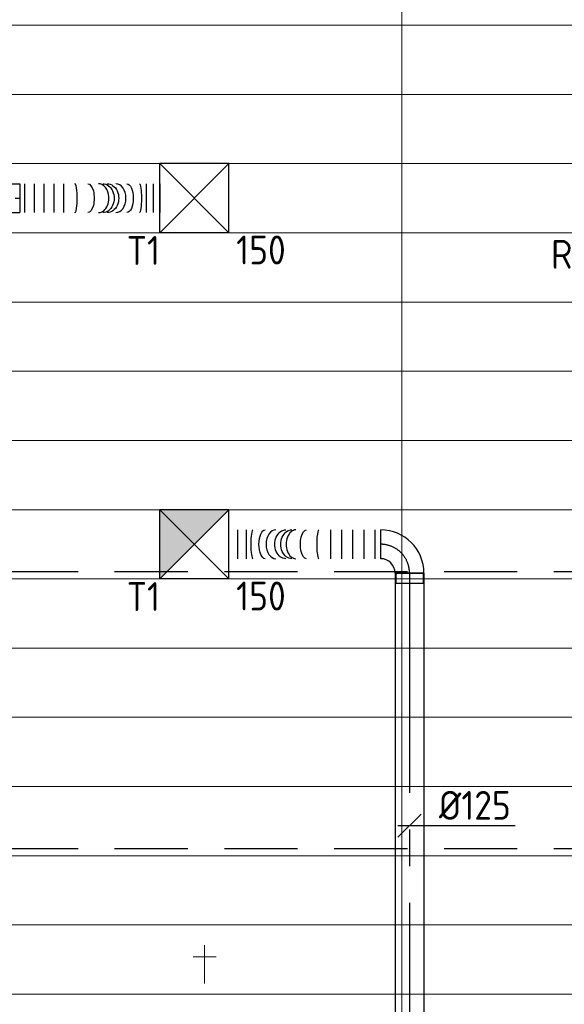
# Model space of a CAD drawing. Header units: millimetres. Extents: x -74135 to 19179, y 5032 to 51848.
# Tile 7 of 55: x -64514 to -62152, y 13005 to 17273. Entities that reach past the tile are written whole.
import ezdxf
from ezdxf.enums import TextEntityAlignment as Align

# ---------------------------------------------------------------- set-up
doc = ezdxf.new("R2010")
doc.units = ezdxf.units.MM
doc.header["$LTSCALE"] = 50
doc.linetypes.add('CENTER2', pattern=[28.575, 19.05, -3.175, 3.175, -3.175])
doc.linetypes.add('HIDDEN', pattern=[9.525, 6.35, -3.175])
for name, color, linetype in [('4plfd', 254, 'Continuous'), ('WL570---_RETOUR', 100, 'Continuous'), ('WL570---_RETOUR_HL', 1, 'Continuous'), ('WL570---_TOEVOER', 200, 'Continuous'), ('WL570---_TOEVOER_HL', 1, 'Continuous'), ('WL570---_TOEVOER_RST', 3, 'Continuous'), ('WL570---_TOEVOER_RST_HL', 1, 'Continuous'), ('WM570---_RETOUR_PR', 2, 'Continuous'), ('WM570---_TOEVOER', 2, 'Continuous'), ('WM570---_TOEVOER_PR', 2, 'Continuous'), ('WM570---_TOEVOER_RST_PR', 1, 'Continuous')]:
    doc.layers.add(name, color=color, linetype=linetype)
doc.layers.add('WL570---_BESTAAND-HARTLIJN', color=161, linetype='Continuous', lineweight=0)
doc.layers.add('WL570---_DEMONTEREN', color=10, linetype='Continuous', lineweight=0)
doc.layers.get('WL570---_DEMONTEREN').off()
doc.styles.add('BURO-025', font='ISO96.shx', dxfattribs={"height": 125})

# ---------------------------------------------------------------- blocks, each defined once
blk = doc.blocks.new('OBO10000090ZE')
blk.add_lwpolyline([(-50, 0), (50, 0), (50, 100, 1), (-50, 100)], format="xyb", close=True)
at = {"layer": 'WL570---_BESTAAND-HARTLIJN'}
for points in [[(0, 0), (0, 150)], [(-50, 100), (50, 100)]]:
    blk.add_lwpolyline(points, dxfattribs=at)
blk = doc.blocks.new('KARO')
for p, q in [((1, 0.5), (0, 0.5)), ((0, -0.5), (1, -0.5))]:
    blk.add_line(p, q)
at = {"invisible_edges": 15}
blk.add_3dface([(0, 0.5), (0, -0.5), (1, -0.5), (1, 0.5)], dxfattribs=at)
at = {"layer": 'WL570---_BESTAAND-HARTLIJN'}
blk.add_line((0, 0), (1, 0), dxfattribs=at)
blk = doc.blocks.new('Groep-46')
at = {"color": 8, "linetype": 'Continuous', "lineweight": 13}
for p, q in [((-73154.9, 16899.1), (-45944.9, 16899.1)), ((-45944.9, 16599.1), (-73154.9, 16599.1)), ((-45944.9, 16299.1), (-73154.9, 16299.1)), ((-45944.9, 15999.1), (-73154.9, 15999.1)), ((-45944.9, 15699.1), (-73154.9, 15699.1)), ((-22154.9, 15399.1), (-73154.9, 15399.1)), ((-73154.9, 15099.1), (-22154.9, 15099.1)), ((-22154.9, 14799.1), (-73154.9, 14799.1)), ((-22154.9, 14499.1), (-73154.9, 14499.1)), ((-22154.9, 14199.1), (-73154.9, 14199.1)), ((-22154.9, 13899.1), (-73154.9, 13899.1)), ((-22154.9, 13599.1), (-73154.9, 13599.1)), ((-73154.9, 13299.1), (-22154.9, 13299.1)), ((-73154.9, 12999.1), (-22154.9, 12999.1)), ((-73154.9, 12699.1), (-22154.9, 12699.1))]:
    blk.add_line(p, q, dxfattribs=at)
blk = doc.blocks.new('Groep-53')
at = {"color": 8, "linetype": 'Continuous', "lineweight": 13}
blk.add_line((-63854.9, 18699.1), (-63854.9, 8683.5), dxfattribs=at)
at = {"color": 8}
blk.add_blockref('Groep-46', (0, 0), dxfattribs=at)
blk = doc.blocks.new('Block plafond 4e verd')
at = {"layer": '4plfd'}
blk.add_blockref('Groep-53', (73304.912, -19149.14), dxfattribs=at)
blk = doc.blocks.new('*U494')
at = {"color": 0, "ltscale": 10}
for p, q in [((150, 150, -2500), (-150, 150, -2500)), ((-150, -150, -2500), (-150, 150, -2500)), ((150, -150, -2500), (-150, 150, -2500)), ((-150, -150, -2500), (150, 150, -2500)), ((150, -150, -2500), (150, 150, -2500)), ((150, -150, -2500), (-150, -150, -2500))]:
    blk.add_line(p, q, dxfattribs=at)
at = {"layer": 'WL570---_TOEVOER_RST_HL', "linetype": 'CENTER2'}
blk.add_circle((0, 0, -2500), 0.075, dxfattribs=at)
at = {"layer": 'WL570---_TOEVOER_RST', "color": 2, "style": 'BURO-025'}
for tag in ['MC', 'Q']:
    blk.add_attdef(tag, text='', height=125, dxfattribs=at).set_placement((0, 0), align=Align.MIDDLE)
at = {"layer": 'WM570---_TOEVOER_RST_PR', "color": 2, "style": 'BURO-025'}
blk.add_attdef('POSNR', text='', height=125, dxfattribs=at).set_placement((0, 0), align=Align.MIDDLE)
blk = doc.blocks.new('*U498')
at = {"color": 0, "ltscale": 10}
for p, q in [((0, 62.5, -2700), (1447.6, 62.5, -2700)), ((0, -62.5, -2700), (0, 62.5, -2700)), ((1447.6, 62.5, -2700), (1447.6, -62.5, -2700)), ((0, -62.5, -2700), (1447.6, -62.5, -2700))]:
    blk.add_line(p, q, dxfattribs=at)
at = {"layer": 'WL570---_TOEVOER_HL', "linetype": 'CENTER2'}
blk.add_line((0, 0, -2700), (1447.6, 0, -2700), dxfattribs=at)
at = {"layer": 'WM570---_TOEVOER_PR', "color": 2, "style": 'BURO-025'}
blk.add_attdef('POSNR', text='', height=125, dxfattribs=at).set_placement((0, 0), align=Align.MIDDLE)
blk = doc.blocks.new('*U499')
at = {"color": 0, "ltscale": 10}
for p, q in [((0, 62.5, -2700), (0, -62.5, -2700)), ((21.1, 62.5, -2700), (21.1, -62.5, -2700)), ((63.3, 62.5, -2700), (63.3, -62.5, -2700)), ((105.5, 62.5, -2700), (105.5, -62.5, -2700)), ((147.6, 62.5, -2700), (147.6, -62.5, -2700)), ((189.8, 62.5, -2700), (189.8, -62.5, -2700)), ((548.9, 62.5, -2700), (548.9, -62.5, -2700)), ((578.4, 62.5, -2700), (578.4, -62.5, -2700)), ((607.8, 62.5, -2700), (607.8, -62.5, -2700))]:
    blk.add_line(p, q, dxfattribs=at)
for centre, major_axis, ratio, start_param, end_param in [((239.9, 0, -2700), (0, -62.5), 0.154726, 0, 3.141593), ((342.6, 0, -2700), (0, -62.5), 0.702632, 0, 3.141593), ((417.2, 0, -2700), (0, 62.5), 0.702632, 3.141593, 6.283185), ((519.9, 0, -2700), (0, 62.5), 0.154726, 3.141593, 6.283185)]:
    blk.add_ellipse(centre, major_axis=major_axis, ratio=ratio, start_param=start_param, end_param=end_param, dxfattribs=at)
at = {"color": 0, "ltscale": 10, "extrusion": (0, 0, -1)}
for centre, major_axis, ratio, start_param, end_param in [((295.2, 0, -2700), (0, 62.5), 0.449707, 0, 3.141593), ((360.2, 0, -2700), (0, 62.5), 0.796238, 0, 3.141593), ((379.9, 0, -2700), (0, 62.5), 0.796238, 0, 3.141593), ((464.6, 0, -2700), (0, -62.5), 0.449707, 3.141593, 6.283185)]:
    blk.add_ellipse(centre, major_axis=major_axis, ratio=ratio, start_param=start_param, end_param=end_param, dxfattribs=at)
at = {"layer": 'WM570---_TOEVOER_PR', "color": 2, "style": 'BURO-025'}
blk.add_attdef('POSNR', text='', height=125, dxfattribs=at).set_placement((0, 0), align=Align.MIDDLE)
blk = doc.blocks.new('*U501')
at = {"color": 0, "ltscale": 10}
for p, q in [((150, 150, -2500), (-150, 150, -2500)), ((-150, -150, -2500), (-150, 150, -2500)), ((150, -150, -2500), (-150, 150, -2500)), ((-150, -150, -2500), (150, 150, -2500)), ((150, -150, -2500), (150, 150, -2500)), ((150, -150, -2500), (-150, -150, -2500))]:
    blk.add_line(p, q, dxfattribs=at)
at = {"layer": 'WL570---_TOEVOER_RST_HL', "linetype": 'CENTER2'}
blk.add_circle((0, 0, -2500), 0.075, dxfattribs=at)
at = {"layer": 'WL570---_TOEVOER_RST', "color": 2, "style": 'BURO-025'}
for tag in ['MC', 'Q']:
    blk.add_attdef(tag, text='', height=125, dxfattribs=at).set_placement((0, 0), align=Align.MIDDLE)
at = {"layer": 'WM570---_TOEVOER_RST_PR', "color": 2, "style": 'BURO-025'}
blk.add_attdef('POSNR', text='', height=125, dxfattribs=at).set_placement((0, 0), align=Align.MIDDLE)
blk = doc.blocks.new('*U577')
at = {"color": 0, "ltscale": 10}
for p, q in [((149, 149, -2500), (-149, 149, -2500)), ((-149, -149, -2500), (-149, 149, -2500)), ((149, -149, -2500), (149, 149, -2500)), ((120, 120, -2500), (-120, 120, -2500)), ((-120, -120, -2500), (-120, 120, -2500)), ((120, -120, -2500), (120, 120, -2500)), ((120, -120, -2500), (-120, -120, -2500)), ((149, -149, -2500), (-149, -149, -2500))]:
    blk.add_line(p, q, dxfattribs=at)
at = {"layer": 'WL570---_RETOUR_HL', "linetype": 'CENTER2'}
blk.add_circle((0, 0, -2500), 0.075, dxfattribs=at)
at = {"layer": 'WL570---_RETOUR', "color": 2, "style": 'BURO-025'}
for tag in ['MC', 'Q']:
    blk.add_attdef(tag, text='', height=125, dxfattribs=at).set_placement((0, 0), align=Align.MIDDLE)
at = {"layer": 'WM570---_RETOUR_PR', "color": 2, "style": 'BURO-025'}
blk.add_attdef('POSNR', text='', height=125, dxfattribs=at).set_placement((0, 0), align=Align.MIDDLE)
blk = doc.blocks.new('*U652')
at = {"color": 0, "ltscale": 10}
for p, q in [((0, 62.5, -2700), (2084.5, 62.5, -2700)), ((0, -62.5, -2700), (0, 62.5, -2700)), ((0, -62.5, -2700), (2084.5, -62.5, -2700))]:
    blk.add_line(p, q, dxfattribs=at)
at = {"layer": 'WL570---_TOEVOER_HL', "linetype": 'CENTER2'}
blk.add_line((0, 0, -2700), (2084.5, 0, -2700), dxfattribs=at)
at = {"layer": 'WM570---_TOEVOER_PR', "color": 2, "style": 'BURO-025'}
blk.add_attdef('POSNR', text='', height=125, dxfattribs=at).set_placement((0, 0), align=Align.MIDDLE)
blk = doc.blocks.new('*U664')
at = {"layer": 'WM570---_TOEVOER', "color": 0, "ltscale": 10}
for p, q in [((-50, -50), (50, 50)), ((-50, 0), (457.8, 0))]:
    blk.add_line(p, q, dxfattribs=at)
at = {"layer": 'WM570---_TOEVOER', "color": 0, "style": 'BURO-025'}
blk.add_text('%%c125', height=125, dxfattribs=at).set_placement((127.5, 25))
blk = doc.blocks.new('*U665')
at = {"color": 0, "ltscale": 10}
for p, q in [((-125, -62.5, -2700), (-125, 62.5, -2700)), ((62.5, -125, -2700), (-62.5, -125, -2700)), ((-59.375, -125, -2700), (-59.375, -169.3, -2700)), ((59.375, -125, -2700), (-59.375, -125, -2700)), ((59.375, -125, -2700), (59.375, -169.3, -2700)), ((59.375, -169.3, -2700), (-59.375, -169.3, -2700))]:
    blk.add_line(p, q, dxfattribs=at)
for radius in [187.5, 62.5]:
    blk.add_arc((-125, -125, -2700), radius, 0, 90, dxfattribs=at)
at = {"layer": 'WL570---_TOEVOER_HL', "linetype": 'CENTER2'}
blk.add_arc((-125, -125, -2700), 125, 0, 90, dxfattribs=at)
at = {"layer": 'WM570---_TOEVOER_PR', "color": 2, "style": 'BURO-025'}
blk.add_attdef('POSNR', text='', height=125, dxfattribs=at).set_placement((0, 0), align=Align.MIDDLE)
blk = doc.blocks.new('*U666')
at = {"color": 0, "ltscale": 10}
for p, q in [((0, 62.5, -2700), (0, -62.5, -2700)), ((24, 62.5, -2700), (24, -62.5, -2700)), ((72.1, 62.5, -2700), (72.1, -62.5, -2700)), ((120.2, 62.5, -2700), (120.2, -62.5, -2700)), ((168.3, 62.5, -2700), (168.3, -62.5, -2700)), ((216.3, 62.5, -2700), (216.3, -62.5, -2700)), ((582, 62.5, -2700), (582, -62.5, -2700)), ((619.9, 62.5, -2700), (619.9, -62.5, -2700)), ((657.9, 62.5, -2700), (657.9, -62.5, -2700))]:
    blk.add_line(p, q, dxfattribs=at)
for centre, major_axis, ratio, start_param, end_param in [((268.2, 0, -2700), (0, -62.5), 0.148163, 0, 3.141593), ((367.6, 0, -2700), (0, -62.5), 0.678258, 0, 3.141593), ((454.8, 0, -2700), (0, 62.5), 0.678258, 3.141593, 6.283185), ((554.2, 0, -2700), (0, 62.5), 0.148163, 3.141593, 6.283185)]:
    blk.add_ellipse(centre, major_axis=major_axis, ratio=ratio, start_param=start_param, end_param=end_param, dxfattribs=at)
at = {"color": 0, "ltscale": 10, "extrusion": (0, 0, -1)}
for centre, major_axis, ratio, start_param, end_param in [((321.3, 0, -2700), (0, 62.5), 0.43176, 0, 3.141593), ((385.2, 0, -2700), (0, 62.5), 0.772367, 0, 3.141593), ((411.2, 0, -2700), (0, 62.5), 0.772367, 0, 3.141593), ((501, 0, -2700), (0, -62.5), 0.43176, 3.141593, 6.283185)]:
    blk.add_ellipse(centre, major_axis=major_axis, ratio=ratio, start_param=start_param, end_param=end_param, dxfattribs=at)
at = {"layer": 'WM570---_TOEVOER_PR', "color": 2, "style": 'BURO-025'}
blk.add_attdef('POSNR', text='', height=125, dxfattribs=at).set_placement((0, 0), align=Align.MIDDLE)

msp = doc.modelspace()

# ---------------------------------------------------------------- hatches: boundary and pattern name
at = {"layer": 'WL570---_TOEVOER'}
for points in [[(-63906, 15148.9), (-63756, 14998.9), (-63606, 15148.9)], [(-63906, 14848.9), (-63756, 14998.9), (-63906, 15148.9)]]:
    msp.add_hatch(color=256, dxfattribs=at).paths.add_polyline_path(points)

# ---------------------------------------------------------------- linework, layer by layer
at = {"color": 2, "linetype": 'HIDDEN'}
for p, q in [((-71245.8, 14880.2), (-22045.8, 14880.2)), ((-71245.8, 13680.2), (-22045.8, 13680.2))]:
    msp.add_line(p, q, dxfattribs=at)

# ---------------------------------------------------------------- block references
at = {"layer": 'WL570---_DEMONTEREN'}
msp.add_blockref('OBO10000090ZE', (-63711.8, 13110.7), dxfattribs=at)
at = {"layer": 'WL570---_DEMONTEREN', "xscale": 16.03765465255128, "yscale": 100, "zscale": 100, "rotation": 270.000000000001}
msp.add_blockref('KARO', (-63711.8, 13110.7), dxfattribs=at)
at = {"layer": 'WL570---_RETOUR'}
msp.add_blockref('Block plafond 4e verd', (-72306, 19498.9), dxfattribs=at)
ref = msp.add_blockref('*U577', (-61956, 16499.9, 2500), dxfattribs=at)
ref.add_attrib('Q', '100', dxfattribs={"color": 2, "height": 125, "style": 'BURO-025'}).set_placement((-61728.4, 16248.8), align=Align.MIDDLE)
ref.add_attrib('MC', 'R1', dxfattribs={"color": 2, "height": 125, "style": 'BURO-025'}).set_placement((-62134.8, 16255.9), align=Align.MIDDLE)
at = {"layer": 'WL570---_TOEVOER'}
ref = msp.add_blockref('*U494', (-63756, 16498.9, 2500), dxfattribs=at)
ref.add_attrib('Q', '150', (-63574.8, 16212), dxfattribs={"layer": 'WL570---_TOEVOER_RST', "color": 2, "height": 125, "style": 'BURO-025'})
ref.add_attrib('MC', 'T1', (-64049.9, 16209.8), dxfattribs={"layer": 'WL570---_TOEVOER_RST', "color": 2, "height": 125, "style": 'BURO-025'})
for name, p in [('*U498', (-65961.5, 16498.9, 2700)), ('*U499', (-64513.9, 16498.9, 2700)), ('*U665', (-62823.1, 14998.9, 2700))]:
    msp.add_blockref(name, p, dxfattribs=at)
ref = msp.add_blockref('*U501', (-63756, 14998.9, 2500), dxfattribs=at)
ref.add_attrib('Q', '150', (-63574.8, 14712), dxfattribs={"layer": 'WL570---_TOEVOER_RST', "color": 2, "height": 125, "style": 'BURO-025'})
ref.add_attrib('MC', 'T1', (-64049.9, 14709.8), dxfattribs={"layer": 'WL570---_TOEVOER_RST', "color": 2, "height": 125, "style": 'BURO-025'})
for name, p, rotation in [('*U666', (-62948.1, 14998.9, 2700), 180), ('*U652', (-62823.1, 14873.9, 2700), 270)]:
    msp.add_blockref(name, p, dxfattribs=dict(at, rotation=rotation))
at = {"layer": 'WM570---_TOEVOER'}
msp.add_blockref('*U664', (-62823.1, 13779.7, 2700), dxfattribs=at)

doc.saveas('drawing.dxf')
